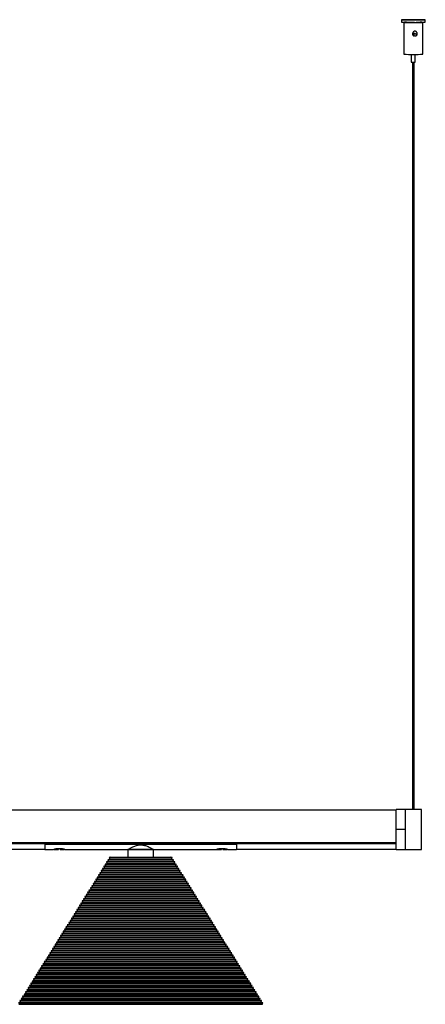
# Model space of a CAD drawing. Header units: millimetres. Extents: x 878 to 2596, y 431 to 1547.
# Tile 4 of 5: x 1899 to 2153, y 927 to 1545. Entities that reach past the tile are written whole.
import ezdxf

# ---------------------------------------------------------------- set-up
doc = ezdxf.new("R2010")
doc.units = ezdxf.units.MM

msp = doc.modelspace()

# ---------------------------------------------------------------- linework, layer by layer
at = {"color": 7, "linetype": 'Continuous', "lineweight": 25}
for p, q in [((2137.55, 1544.46), (2137.55, 1542.96)), ((2139.05, 1542.86), (2139.05, 1522.86)), ((2140.13, 1542.87), (2140.57, 1542.85)), ((2140.75, 1542.91), (2140.75, 1542.63)), ((2144.55, 1544.46), (2144.55, 1544.44)), ((2145.55, 1544.44), (2145.55, 1544.46)), ((2149.35, 1542.85), (2149.35, 1542.91)), ((2149.47, 1542.85), (2149.49, 1542.87)), ((2151.05, 1522.86), (2151.05, 1542.86)), ((2152.55, 1542.96), (2152.55, 1544.46)), ((2145.55, 1534.38), (2145.55, 1535.78)), ((2143.8, 1522.81), (2143.8, 1517.86)), ((2146.3, 1517.86), (2146.3, 1522.81)), ((2144.55, 1517.85), (2144.55, 1049.48)), ((2145.55, 1049.48), (2145.55, 1517.85)), ((2134.31, 1049.23), (1134.31, 1049.23)), ((2140.16, 1049.48), (2134.31, 1049.48)), ((2134.31, 1037), (2134.31, 1049.48)), ((2140.85, 1049.48), (2140.16, 1049.48)), ((2140.16, 1024.49), (2140.16, 1049.48)), ((2140.16, 1037), (2140.16, 1049.48)), ((2148.75, 1049.48), (2141.57, 1049.48)), ((2150.16, 1049.48), (2149.47, 1049.48)), ((2150.16, 1024.49), (2150.16, 1049.48)), ((2134.31, 1024.48), (2134.31, 1037)), ((2140.16, 1037), (2134.31, 1037)), ((2140.16, 1024.48), (2140.16, 1037)), ((1134.31, 1028.79), (2134.31, 1028.79)), ((2134.31, 1028.73), (1134.31, 1028.73)), ((1354.31, 1028.49), (1914.31, 1028.49)), ((1914.31, 1028.13), (1354.31, 1028.13)), ((1354.31, 1024.78), (1914.31, 1024.78)), ((1914.31, 1028.73), (1914.31, 1028.7)), ((1914.31, 1027.91), (1914.31, 1028.7)), ((1914.31, 1028.7), (2034.31, 1028.7)), ((1914.31, 1028.7), (1915.81, 1028.7)), ((1914.31, 1027.91), (2034.31, 1027.91)), ((1914.31, 1027.91), (1914.31, 1024.48)), ((1914.31, 1024.48), (1919.56, 1024.48)), ((1915.81, 1028.73), (1915.81, 1028.7)), ((1917.31, 1028.73), (1917.31, 1028.7)), ((1919.86, 1028.73), (1919.86, 1028.7)), ((1920.11, 1024.57), (1922.81, 1024.57)), ((1920.92, 1028.73), (1920.96, 1028.7)), ((1923.87, 1024.82), (1922.87, 1024.82)), ((1923.81, 1024.57), (1926.56, 1024.57)), ((1925.91, 1028.73), (1925.91, 1028.7)), ((1925.91, 1028.7), (2017.81, 1028.7)), ((1926.56, 1024.57), (1926.45, 1024.6)), ((1927.01, 1024.48), (1966.31, 1024.48)), ((1966.31, 1024.48), (1966.31, 1019.67)), ((1982.31, 1024.48), (1966.31, 1024.48)), ((1966.31, 1024.48), (1982.31, 1024.48)), ((1982.31, 1024.48), (2021.56, 1024.48)), ((1982.31, 1019.67), (1982.31, 1024.48)), ((2017.81, 1028.73), (2017.81, 1028.7)), ((2021.86, 1028.73), (2021.86, 1028.7)), ((2022.06, 1024.57), (2024.81, 1024.57)), ((2022.81, 1028.73), (2022.84, 1028.7)), ((2025.75, 1024.82), (2024.75, 1024.82)), ((2025.81, 1024.57), (2028.52, 1024.57)), ((2027.91, 1028.73), (2027.91, 1028.7)), ((2027.91, 1028.7), (2034.31, 1028.7)), ((2029.01, 1024.48), (2034.31, 1024.48)), ((2034.31, 1028.73), (2034.31, 1028.7)), ((2034.31, 1027.91), (2034.31, 1028.7)), ((2034.31, 1028.49), (2134.31, 1028.49)), ((2134.31, 1028.13), (2034.31, 1028.13)), ((2034.31, 1027.91), (2034.31, 1024.48)), ((2034.31, 1024.78), (2134.31, 1024.78)), ((2134.31, 1024.48), (2140.16, 1024.48)), ((2140.16, 1024.49), (2150.16, 1024.49)), ((2140.16, 1024.48), (2140.16, 1024.49)), ((2140.16, 1024.48), (2150.16, 1024.48)), ((2150.16, 1024.48), (2150.16, 1024.49)), ((1954.81, 1018.31), (1953.77, 1018.05)), ((1955.66, 1019.67), (1954.62, 1019.41)), ((1954.62, 1019.41), (1954.87, 1018.4)), ((1954.62, 1019.41), (1994.01, 1019.41)), ((1954.87, 1018.4), (1954.81, 1018.31)), ((1954.81, 1018.31), (1993.81, 1018.31)), ((1954.87, 1018.4), (1993.76, 1018.4)), ((1955.66, 1019.67), (1992.96, 1019.67)), ((1994.01, 1019.41), (1992.96, 1019.67)), ((1993.76, 1018.4), (1994.01, 1019.41)), ((1993.81, 1018.31), (1993.76, 1018.4)), ((1994.86, 1018.05), (1993.81, 1018.31)), ((1951.42, 1012.88), (1950.38, 1012.62)), ((1950.38, 1012.62), (1950.63, 1011.61)), ((1950.38, 1012.62), (1998.25, 1012.62)), ((1952.27, 1014.24), (1951.22, 1013.98)), ((1951.22, 1013.98), (1951.47, 1012.97)), ((1951.22, 1013.98), (1997.4, 1013.98)), ((1951.47, 1012.97), (1951.42, 1012.88)), ((1951.42, 1012.88), (1997.2, 1012.88)), ((1951.47, 1012.97), (1997.15, 1012.97)), ((1953.12, 1015.6), (1952.07, 1015.34)), ((1952.07, 1015.34), (1952.32, 1014.32)), ((1952.07, 1015.34), (1996.55, 1015.34)), ((1952.32, 1014.32), (1952.27, 1014.24)), ((1952.27, 1014.24), (1996.35, 1014.24)), ((1952.32, 1014.32), (1996.3, 1014.32)), ((1953.97, 1016.95), (1952.92, 1016.7)), ((1952.92, 1016.7), (1953.17, 1015.68)), ((1952.92, 1016.7), (1995.7, 1016.7)), ((1953.17, 1015.68), (1953.12, 1015.6)), ((1953.12, 1015.6), (1995.51, 1015.6)), ((1953.17, 1015.68), (1995.45, 1015.68)), ((1953.77, 1018.05), (1954.02, 1017.04)), ((1953.77, 1018.05), (1994.86, 1018.05)), ((1954.02, 1017.04), (1953.97, 1016.95)), ((1953.97, 1016.95), (1994.66, 1016.95)), ((1954.02, 1017.04), (1994.6, 1017.04)), ((1994.6, 1017.04), (1994.86, 1018.05)), ((1994.66, 1016.95), (1994.6, 1017.04)), ((1995.7, 1016.7), (1994.66, 1016.95)), ((1995.45, 1015.68), (1995.7, 1016.7)), ((1995.51, 1015.6), (1995.45, 1015.68)), ((1996.55, 1015.34), (1995.51, 1015.6)), ((1996.3, 1014.32), (1996.55, 1015.34)), ((1996.35, 1014.24), (1996.3, 1014.32)), ((1997.4, 1013.98), (1996.35, 1014.24)), ((1997.15, 1012.97), (1997.4, 1013.98)), ((1997.2, 1012.88), (1997.15, 1012.97)), ((1998.25, 1012.62), (1997.2, 1012.88)), ((1998, 1011.61), (1998.25, 1012.62)), ((1947.18, 1006.1), (1946.14, 1005.84)), ((1946.14, 1005.84), (1946.39, 1004.83)), ((1946.14, 1005.84), (2002.49, 1005.84)), ((1948.03, 1007.46), (1946.98, 1007.2)), ((1946.98, 1007.2), (1947.24, 1006.18)), ((1946.98, 1007.2), (2001.64, 1007.2)), ((1947.24, 1006.18), (1947.18, 1006.1)), ((1947.18, 1006.1), (2001.44, 1006.1)), ((1947.24, 1006.18), (2001.39, 1006.18)), ((1948.88, 1008.81), (1947.83, 1008.55)), ((1947.83, 1008.55), (1948.08, 1007.54)), ((1947.83, 1008.55), (2000.79, 1008.55)), ((1948.08, 1007.54), (1948.03, 1007.46)), ((1948.03, 1007.46), (2000.59, 1007.46)), ((1948.08, 1007.54), (2000.54, 1007.54)), ((1949.73, 1010.17), (1948.68, 1009.91)), ((1948.68, 1009.91), (1948.93, 1008.9)), ((1948.68, 1009.91), (1999.94, 1009.91)), ((1948.93, 1008.9), (1948.88, 1008.81)), ((1948.88, 1008.81), (1999.75, 1008.81)), ((1948.93, 1008.9), (1999.69, 1008.9)), ((1950.57, 1011.53), (1949.53, 1011.27)), ((1949.53, 1011.27), (1949.78, 1010.25)), ((1949.53, 1011.27), (1999.09, 1011.27)), ((1949.78, 1010.25), (1949.73, 1010.17)), ((1949.73, 1010.17), (1998.9, 1010.17)), ((1949.78, 1010.25), (1998.84, 1010.25)), ((1950.63, 1011.61), (1950.57, 1011.53)), ((1950.57, 1011.53), (1998.05, 1011.53)), ((1950.63, 1011.61), (1998, 1011.61)), ((1998.05, 1011.53), (1998, 1011.61)), ((1999.09, 1011.27), (1998.05, 1011.53)), ((1998.84, 1010.25), (1999.09, 1011.27)), ((1998.9, 1010.17), (1998.84, 1010.25)), ((1999.94, 1009.91), (1998.9, 1010.17)), ((1999.69, 1008.9), (1999.94, 1009.91)), ((1999.75, 1008.81), (1999.69, 1008.9)), ((2000.79, 1008.55), (1999.75, 1008.81)), ((2000.54, 1007.54), (2000.79, 1008.55)), ((2000.59, 1007.46), (2000.54, 1007.54)), ((2001.64, 1007.2), (2000.59, 1007.46)), ((2001.39, 1006.18), (2001.64, 1007.2)), ((2001.44, 1006.1), (2001.39, 1006.18)), ((2002.49, 1005.84), (2001.44, 1006.1)), ((2002.24, 1004.83), (2002.49, 1005.84)), ((1943.79, 1000.67), (1942.75, 1000.41)), ((1942.75, 1000.41), (1943, 999.4)), ((1942.75, 1000.41), (2005.88, 1000.41)), ((1944.64, 1002.03), (1943.59, 1001.77)), ((1943.59, 1001.77), (1943.84, 1000.76)), ((1943.59, 1001.77), (2005.03, 1001.77)), ((1943.84, 1000.76), (1943.79, 1000.67)), ((1943.79, 1000.67), (2004.83, 1000.67)), ((1943.84, 1000.76), (2004.78, 1000.76)), ((1945.49, 1003.38), (1944.44, 1003.13)), ((1944.44, 1003.13), (1944.69, 1002.11)), ((1944.44, 1003.13), (2004.18, 1003.13)), ((1944.69, 1002.11), (1944.64, 1002.03)), ((1944.64, 1002.03), (2003.98, 1002.03)), ((1944.69, 1002.11), (2003.93, 1002.11)), ((1946.33, 1004.74), (1945.29, 1004.48)), ((1945.29, 1004.48), (1945.54, 1003.47)), ((1945.29, 1004.48), (2003.33, 1004.48)), ((1945.54, 1003.47), (1945.49, 1003.38)), ((1945.49, 1003.38), (2003.14, 1003.38)), ((1945.54, 1003.47), (2003.08, 1003.47)), ((1946.39, 1004.83), (1946.33, 1004.74)), ((1946.33, 1004.74), (2002.29, 1004.74)), ((1946.39, 1004.83), (2002.24, 1004.83)), ((2002.29, 1004.74), (2002.24, 1004.83)), ((2003.33, 1004.48), (2002.29, 1004.74)), ((2003.08, 1003.47), (2003.33, 1004.48)), ((2003.14, 1003.38), (2003.08, 1003.47)), ((2004.18, 1003.13), (2003.14, 1003.38)), ((2003.93, 1002.11), (2004.18, 1003.13)), ((2003.98, 1002.03), (2003.93, 1002.11)), ((2005.03, 1001.77), (2003.98, 1002.03)), ((2004.78, 1000.76), (2005.03, 1001.77)), ((2004.83, 1000.67), (2004.78, 1000.76)), ((2005.88, 1000.41), (2004.83, 1000.67)), ((2005.63, 999.4), (2005.88, 1000.41)), ((1939.55, 993.89), (1938.51, 993.63)), ((1938.51, 993.63), (1938.76, 992.61)), ((1938.51, 993.63), (2010.12, 993.63)), ((1940.4, 995.24), (1939.35, 994.99)), ((1939.35, 994.99), (1939.6, 993.97)), ((1939.35, 994.99), (2009.27, 994.99)), ((1939.6, 993.97), (1939.55, 993.89)), ((1939.55, 993.89), (2009.07, 993.89)), ((1939.6, 993.97), (2009.02, 993.97)), ((1941.25, 996.6), (1940.2, 996.34)), ((1940.2, 996.34), (1940.45, 995.33)), ((1940.2, 996.34), (2008.42, 996.34)), ((1940.45, 995.33), (1940.4, 995.24)), ((1940.4, 995.24), (2008.22, 995.24)), ((1940.45, 995.33), (2008.17, 995.33)), ((1942.09, 997.96), (1941.05, 997.7)), ((1941.05, 997.7), (1941.3, 996.69)), ((1941.05, 997.7), (2007.57, 997.7)), ((1941.3, 996.69), (1941.25, 996.6)), ((1941.25, 996.6), (2007.38, 996.6)), ((1941.3, 996.69), (2007.32, 996.69)), ((1942.94, 999.31), (1941.9, 999.06)), ((1941.9, 999.06), (1942.15, 998.04)), ((1941.9, 999.06), (2006.73, 999.06)), ((1942.15, 998.04), (1942.09, 997.96)), ((1942.09, 997.96), (2006.53, 997.96)), ((1942.15, 998.04), (2006.48, 998.04)), ((1943, 999.4), (1942.94, 999.31)), ((1942.94, 999.31), (2005.68, 999.31)), ((1943, 999.4), (2005.63, 999.4)), ((2005.68, 999.31), (2005.63, 999.4)), ((2006.73, 999.06), (2005.68, 999.31)), ((2006.48, 998.04), (2006.73, 999.06)), ((2006.53, 997.96), (2006.48, 998.04)), ((2007.57, 997.7), (2006.53, 997.96)), ((2007.32, 996.69), (2007.57, 997.7)), ((2007.38, 996.6), (2007.32, 996.69)), ((2008.42, 996.34), (2007.38, 996.6)), ((2008.17, 995.33), (2008.42, 996.34)), ((2008.22, 995.24), (2008.17, 995.33)), ((2009.27, 994.99), (2008.22, 995.24)), ((2009.02, 993.97), (2009.27, 994.99)), ((2009.07, 993.89), (2009.02, 993.97)), ((2010.12, 993.63), (2009.07, 993.89)), ((2009.87, 992.61), (2010.12, 993.63)), ((1936.16, 988.46), (1935.11, 988.2)), ((1935.11, 988.2), (1935.36, 987.19)), ((1935.11, 988.2), (2013.51, 988.2)), ((1937.01, 989.82), (1935.96, 989.56)), ((1935.96, 989.56), (1936.21, 988.54)), ((1935.96, 989.56), (2012.66, 989.56)), ((1936.21, 988.54), (1936.16, 988.46)), ((1936.16, 988.46), (2012.46, 988.46)), ((1936.21, 988.54), (2012.41, 988.54)), ((1937.86, 991.17), (1936.81, 990.91)), ((1936.81, 990.91), (1937.06, 989.9)), ((1936.81, 990.91), (2011.81, 990.91)), ((1937.06, 989.9), (1937.01, 989.82)), ((1937.01, 989.82), (2011.62, 989.82)), ((1937.06, 989.9), (2011.56, 989.9)), ((1938.7, 992.53), (1937.66, 992.27)), ((1937.66, 992.27), (1937.91, 991.26)), ((1937.66, 992.27), (2010.96, 992.27)), ((1937.91, 991.26), (1937.86, 991.17)), ((1937.86, 991.17), (2010.77, 991.17)), ((1937.91, 991.26), (2010.71, 991.26)), ((1938.76, 992.61), (1938.7, 992.53)), ((1938.7, 992.53), (2009.92, 992.53)), ((1938.76, 992.61), (2009.87, 992.61)), ((2009.92, 992.53), (2009.87, 992.61)), ((2010.96, 992.27), (2009.92, 992.53)), ((2010.71, 991.26), (2010.96, 992.27)), ((2010.77, 991.17), (2010.71, 991.26)), ((2011.81, 990.91), (2010.77, 991.17)), ((2011.56, 989.9), (2011.81, 990.91)), ((2011.62, 989.82), (2011.56, 989.9)), ((2012.66, 989.56), (2011.62, 989.82)), ((2012.41, 988.54), (2012.66, 989.56)), ((2012.46, 988.46), (2012.41, 988.54)), ((2013.51, 988.2), (2012.46, 988.46)), ((2013.26, 987.19), (2013.51, 988.2)), ((1931.92, 981.67), (1930.88, 981.42)), ((1930.88, 981.42), (1931.13, 980.4)), ((1930.88, 981.42), (2017.75, 981.42)), ((1932.77, 983.03), (1931.72, 982.77)), ((1931.72, 982.77), (1931.97, 981.76)), ((1931.72, 982.77), (2016.9, 982.77)), ((1931.97, 981.76), (1931.92, 981.67)), ((1931.92, 981.67), (2016.7, 981.67)), ((1931.97, 981.76), (2016.65, 981.76)), ((1933.62, 984.39), (1932.57, 984.13)), ((1932.57, 984.13), (1932.82, 983.12)), ((1932.57, 984.13), (2016.05, 984.13)), ((1932.82, 983.12), (1932.77, 983.03)), ((1932.77, 983.03), (2015.85, 983.03)), ((1932.82, 983.12), (2015.8, 983.12)), ((1934.46, 985.75), (1933.42, 985.49)), ((1933.42, 985.49), (1933.67, 984.47)), ((1933.42, 985.49), (2015.2, 985.49)), ((1933.67, 984.47), (1933.62, 984.39)), ((1933.62, 984.39), (2015.01, 984.39)), ((1933.67, 984.47), (2014.95, 984.47)), ((1935.31, 987.1), (1934.27, 986.84)), ((1934.27, 986.84), (1934.52, 985.83)), ((1934.27, 986.84), (2014.36, 986.84)), ((1934.52, 985.83), (1934.46, 985.75)), ((1934.46, 985.75), (2014.16, 985.75)), ((1934.52, 985.83), (2014.11, 985.83)), ((1935.36, 987.19), (1935.31, 987.1)), ((1935.31, 987.1), (2013.31, 987.1)), ((1935.36, 987.19), (2013.26, 987.19)), ((2013.31, 987.1), (2013.26, 987.19)), ((2014.36, 986.84), (2013.31, 987.1)), ((2014.11, 985.83), (2014.36, 986.84)), ((2014.16, 985.75), (2014.11, 985.83)), ((2015.2, 985.49), (2014.16, 985.75)), ((2014.95, 984.47), (2015.2, 985.49)), ((2015.01, 984.39), (2014.95, 984.47)), ((2016.05, 984.13), (2015.01, 984.39)), ((2015.8, 983.12), (2016.05, 984.13)), ((2015.85, 983.03), (2015.8, 983.12)), ((2016.9, 982.77), (2015.85, 983.03)), ((2016.65, 981.76), (2016.9, 982.77)), ((2016.7, 981.67), (2016.65, 981.76)), ((2017.75, 981.42), (2016.7, 981.67)), ((2017.5, 980.4), (2017.75, 981.42)), ((1928.53, 976.25), (1927.48, 975.99)), ((1927.48, 975.99), (1927.73, 974.98)), ((1927.48, 975.99), (2021.14, 975.99)), ((1927.73, 974.98), (1927.68, 974.89)), ((1927.73, 974.98), (2020.89, 974.98)), ((1929.38, 977.6), (1928.33, 977.35)), ((1928.33, 977.35), (1928.58, 976.33)), ((1928.33, 977.35), (2020.29, 977.35)), ((1928.58, 976.33), (1928.53, 976.25)), ((1928.53, 976.25), (2020.09, 976.25)), ((1928.58, 976.33), (2020.04, 976.33)), ((1930.22, 978.96), (1929.18, 978.7)), ((1929.18, 978.7), (1929.43, 977.69)), ((1929.18, 978.7), (2019.44, 978.7)), ((1929.43, 977.69), (1929.38, 977.6)), ((1929.38, 977.6), (2019.25, 977.6)), ((1929.43, 977.69), (2019.19, 977.69)), ((1931.07, 980.32), (1930.03, 980.06)), ((1930.03, 980.06), (1930.28, 979.05)), ((1930.03, 980.06), (2018.6, 980.06)), ((1930.28, 979.05), (1930.22, 978.96)), ((1930.22, 978.96), (2018.4, 978.96)), ((1930.28, 979.05), (2018.35, 979.05)), ((1931.13, 980.4), (1931.07, 980.32)), ((1931.07, 980.32), (2017.55, 980.32)), ((1931.13, 980.4), (2017.5, 980.4)), ((2017.55, 980.32), (2017.5, 980.4)), ((2018.6, 980.06), (2017.55, 980.32)), ((2018.35, 979.05), (2018.6, 980.06)), ((2018.4, 978.96), (2018.35, 979.05)), ((2019.44, 978.7), (2018.4, 978.96)), ((2019.19, 977.69), (2019.44, 978.7)), ((2019.25, 977.6), (2019.19, 977.69)), ((2020.29, 977.35), (2019.25, 977.6)), ((2020.04, 976.33), (2020.29, 977.35)), ((2020.09, 976.25), (2020.04, 976.33)), ((2021.14, 975.99), (2020.09, 976.25)), ((2020.89, 974.98), (2021.14, 975.99)), ((2020.94, 974.89), (2020.89, 974.98)), ((1924.29, 969.46), (1923.24, 969.2)), ((1923.24, 969.2), (1923.49, 968.19)), ((1923.24, 969.2), (2025.38, 969.2)), ((1925.14, 970.82), (1924.09, 970.56)), ((1924.09, 970.56), (1924.34, 969.55)), ((1924.09, 970.56), (2024.53, 970.56)), ((1924.34, 969.55), (1924.29, 969.46)), ((1924.29, 969.46), (2024.33, 969.46)), ((1924.34, 969.55), (2024.28, 969.55)), ((1925.99, 972.18), (1924.94, 971.92)), ((1924.94, 971.92), (1925.19, 970.9)), ((1924.94, 971.92), (2023.68, 971.92)), ((1925.19, 970.9), (1925.14, 970.82)), ((1925.14, 970.82), (2023.49, 970.82)), ((1925.19, 970.9), (2023.43, 970.9)), ((1926.83, 973.53), (1925.79, 973.28)), ((1925.79, 973.28), (1926.04, 972.26)), ((1925.79, 973.28), (2022.83, 973.28)), ((1926.04, 972.26), (1925.99, 972.18)), ((1925.99, 972.18), (2022.64, 972.18)), ((1926.04, 972.26), (2022.58, 972.26)), ((1927.68, 974.89), (1926.64, 974.63)), ((1926.64, 974.63), (1926.89, 973.62)), ((1926.64, 974.63), (2021.99, 974.63)), ((1926.89, 973.62), (1926.83, 973.53)), ((1926.83, 973.53), (2021.79, 973.53)), ((1926.89, 973.62), (2021.74, 973.62)), ((1927.68, 974.89), (2020.94, 974.89)), ((2021.99, 974.63), (2020.94, 974.89)), ((2021.74, 973.62), (2021.99, 974.63)), ((2021.79, 973.53), (2021.74, 973.62)), ((2022.83, 973.28), (2021.79, 973.53)), ((2022.58, 972.26), (2022.83, 973.28)), ((2022.64, 972.18), (2022.58, 972.26)), ((2023.68, 971.92), (2022.64, 972.18)), ((2023.43, 970.9), (2023.68, 971.92)), ((2023.49, 970.82), (2023.43, 970.9)), ((2024.53, 970.56), (2023.49, 970.82)), ((2024.28, 969.55), (2024.53, 970.56)), ((2024.33, 969.46), (2024.28, 969.55)), ((2025.38, 969.2), (2024.33, 969.46)), ((2025.13, 968.19), (2025.38, 969.2)), ((1920.05, 962.68), (1919.01, 962.42)), ((1920.9, 964.04), (1919.85, 963.78)), ((1919.85, 963.78), (1920.1, 962.76)), ((1919.85, 963.78), (2028.77, 963.78)), ((1920.1, 962.76), (1920.05, 962.68)), ((1920.05, 962.68), (2028.57, 962.68)), ((1920.1, 962.76), (2028.52, 962.76)), ((1921.75, 965.39), (1920.7, 965.13)), ((1920.7, 965.13), (1920.95, 964.12)), ((1920.7, 965.13), (2027.92, 965.13)), ((1920.95, 964.12), (1920.9, 964.04)), ((1920.9, 964.04), (2027.72, 964.04)), ((1920.95, 964.12), (2027.67, 964.12)), ((1922.59, 966.75), (1921.55, 966.49)), ((1921.55, 966.49), (1921.8, 965.48)), ((1921.55, 966.49), (2027.07, 966.49)), ((1921.8, 965.48), (1921.75, 965.39)), ((1921.75, 965.39), (2026.88, 965.39)), ((1921.8, 965.48), (2026.82, 965.48)), ((1923.44, 968.11), (1922.4, 967.85)), ((1922.4, 967.85), (1922.65, 966.83)), ((1922.4, 967.85), (2026.23, 967.85)), ((1922.65, 966.83), (1922.59, 966.75)), ((1922.59, 966.75), (2026.03, 966.75)), ((1922.65, 966.83), (2025.98, 966.83)), ((1923.49, 968.19), (1923.44, 968.11)), ((1923.44, 968.11), (2025.18, 968.11)), ((1923.49, 968.19), (2025.13, 968.19)), ((2025.18, 968.11), (2025.13, 968.19)), ((2026.23, 967.85), (2025.18, 968.11)), ((2025.98, 966.83), (2026.23, 967.85)), ((2026.03, 966.75), (2025.98, 966.83)), ((2027.07, 966.49), (2026.03, 966.75)), ((2026.82, 965.48), (2027.07, 966.49)), ((2026.88, 965.39), (2026.82, 965.48)), ((2027.92, 965.13), (2026.88, 965.39)), ((2027.67, 964.12), (2027.92, 965.13)), ((2027.72, 964.04), (2027.67, 964.12)), ((2028.77, 963.78), (2027.72, 964.04)), ((2028.52, 962.76), (2028.77, 963.78)), ((2028.57, 962.68), (2028.52, 962.76)), ((2029.62, 962.42), (2028.57, 962.68)), ((1916.66, 957.25), (1915.61, 956.99)), ((1915.61, 956.99), (1915.86, 955.98)), ((1915.61, 956.99), (2033.01, 956.99)), ((1917.51, 958.61), (1916.46, 958.35)), ((1916.46, 958.35), (1916.71, 957.34)), ((1916.46, 958.35), (2032.16, 958.35)), ((1916.71, 957.34), (1916.66, 957.25)), ((1916.66, 957.25), (2031.96, 957.25)), ((1916.71, 957.34), (2031.91, 957.34)), ((1918.35, 959.96), (1917.31, 959.71)), ((1917.31, 959.71), (1917.56, 958.69)), ((1917.31, 959.71), (2031.31, 959.71)), ((1917.56, 958.69), (1917.51, 958.61)), ((1917.51, 958.61), (2031.12, 958.61)), ((1917.56, 958.69), (2031.06, 958.69)), ((1919.2, 961.32), (1918.16, 961.06)), ((1918.16, 961.06), (1918.41, 960.05)), ((1918.16, 961.06), (2030.47, 961.06)), ((1918.41, 960.05), (1918.35, 959.96)), ((1918.35, 959.96), (2030.27, 959.96)), ((1918.41, 960.05), (2030.22, 960.05)), ((1919.01, 962.42), (1919.26, 961.41)), ((1919.01, 962.42), (2029.62, 962.42)), ((1919.26, 961.41), (1919.2, 961.32)), ((1919.2, 961.32), (2029.42, 961.32)), ((1919.26, 961.41), (2029.37, 961.41)), ((2029.37, 961.41), (2029.62, 962.42)), ((2029.42, 961.32), (2029.37, 961.41)), ((2030.47, 961.06), (2029.42, 961.32)), ((2030.22, 960.05), (2030.47, 961.06)), ((2030.27, 959.96), (2030.22, 960.05)), ((2031.31, 959.71), (2030.27, 959.96)), ((2031.06, 958.69), (2031.31, 959.71)), ((2031.12, 958.61), (2031.06, 958.69)), ((2032.16, 958.35), (2031.12, 958.61)), ((2031.91, 957.34), (2032.16, 958.35)), ((2031.96, 957.25), (2031.91, 957.34)), ((2033.01, 956.99), (2031.96, 957.25)), ((2032.76, 955.98), (2033.01, 956.99)), ((1912.42, 950.47), (1911.37, 950.21)), ((1913.27, 951.82), (1912.22, 951.57)), ((1912.22, 951.57), (1912.47, 950.55)), ((1912.22, 951.57), (2036.4, 951.57)), ((1912.47, 950.55), (1912.42, 950.47)), ((1912.42, 950.47), (2036.2, 950.47)), ((1912.47, 950.55), (2036.15, 950.55)), ((1914.12, 953.18), (1913.07, 952.92)), ((1913.07, 952.92), (1913.32, 951.91)), ((1913.07, 952.92), (2035.55, 952.92)), ((1913.32, 951.91), (1913.27, 951.82)), ((1913.27, 951.82), (2035.36, 951.82)), ((1913.32, 951.91), (2035.3, 951.91)), ((1914.96, 954.54), (1913.92, 954.28)), ((1913.92, 954.28), (1914.17, 953.27)), ((1913.92, 954.28), (2034.71, 954.28)), ((1914.17, 953.27), (1914.12, 953.18)), ((1914.12, 953.18), (2034.51, 953.18)), ((1914.17, 953.27), (2034.45, 953.27)), ((1915.81, 955.89), (1914.77, 955.64)), ((1914.77, 955.64), (1915.02, 954.62)), ((1914.77, 955.64), (2033.86, 955.64)), ((1915.02, 954.62), (1914.96, 954.54)), ((1914.96, 954.54), (2033.66, 954.54)), ((1915.02, 954.62), (2033.61, 954.62)), ((1915.86, 955.98), (1915.81, 955.89)), ((1915.81, 955.89), (2032.81, 955.89)), ((1915.86, 955.98), (2032.76, 955.98)), ((2032.81, 955.89), (2032.76, 955.98)), ((2033.86, 955.64), (2032.81, 955.89)), ((2033.61, 954.62), (2033.86, 955.64)), ((2033.66, 954.54), (2033.61, 954.62)), ((2034.71, 954.28), (2033.66, 954.54)), ((2034.45, 953.27), (2034.71, 954.28)), ((2034.51, 953.18), (2034.45, 953.27)), ((2035.55, 952.92), (2034.51, 953.18)), ((2035.3, 951.91), (2035.55, 952.92)), ((2035.36, 951.82), (2035.3, 951.91)), ((2036.4, 951.57), (2035.36, 951.82)), ((2036.15, 950.55), (2036.4, 951.57)), ((2036.2, 950.47), (2036.15, 950.55)), ((2037.25, 950.21), (2036.2, 950.47)), ((1909.03, 945.04), (1907.98, 944.78)), ((1907.98, 944.78), (1908.23, 943.77)), ((1907.98, 944.78), (2040.64, 944.78)), ((1909.88, 946.4), (1908.83, 946.14)), ((1908.83, 946.14), (1909.08, 945.12)), ((1908.83, 946.14), (2039.79, 946.14)), ((1909.08, 945.12), (1909.03, 945.04)), ((1909.03, 945.04), (2039.59, 945.04)), ((1909.08, 945.12), (2039.54, 945.12)), ((1910.72, 947.75), (1909.68, 947.49)), ((1909.68, 947.49), (1909.93, 946.48)), ((1909.68, 947.49), (2038.94, 947.49)), ((1909.93, 946.48), (1909.88, 946.4)), ((1909.88, 946.4), (2038.75, 946.4)), ((1909.93, 946.48), (2038.69, 946.48)), ((1911.57, 949.11), (1910.53, 948.85)), ((1910.53, 948.85), (1910.78, 947.84)), ((1910.53, 948.85), (2038.1, 948.85)), ((1910.78, 947.84), (1910.72, 947.75)), ((1910.72, 947.75), (2037.9, 947.75)), ((1910.78, 947.84), (2037.85, 947.84)), ((1911.37, 950.21), (1911.62, 949.19)), ((1911.37, 950.21), (2037.25, 950.21)), ((1911.62, 949.19), (1911.57, 949.11)), ((1911.57, 949.11), (2037.05, 949.11)), ((1911.62, 949.19), (2037, 949.19)), ((2037, 949.19), (2037.25, 950.21)), ((2037.05, 949.11), (2037, 949.19)), ((2038.1, 948.85), (2037.05, 949.11)), ((2037.85, 947.84), (2038.1, 948.85)), ((2037.9, 947.75), (2037.85, 947.84)), ((2038.94, 947.49), (2037.9, 947.75)), ((2038.69, 946.48), (2038.94, 947.49)), ((2038.75, 946.4), (2038.69, 946.48)), ((2039.79, 946.14), (2038.75, 946.4)), ((2039.54, 945.12), (2039.79, 946.14)), ((2039.59, 945.04), (2039.54, 945.12)), ((2040.64, 944.78), (2039.59, 945.04)), ((2040.39, 943.77), (2040.64, 944.78)), ((1904.79, 938.25), (1903.74, 938)), ((1903.74, 938), (1903.99, 936.98)), ((1903.74, 938), (2044.88, 938)), ((1905.64, 939.61), (1904.59, 939.35)), ((1904.59, 939.35), (1904.84, 938.34)), ((1904.59, 939.35), (2044.03, 939.35)), ((1904.84, 938.34), (1904.79, 938.25)), ((1904.79, 938.25), (2043.83, 938.25)), ((1904.84, 938.34), (2043.78, 938.34)), ((1906.48, 940.97), (1905.44, 940.71)), ((1905.44, 940.71), (1905.69, 939.7)), ((1905.44, 940.71), (2043.18, 940.71)), ((1905.69, 939.7), (1905.64, 939.61)), ((1905.64, 939.61), (2042.99, 939.61)), ((1905.69, 939.7), (2042.93, 939.7)), ((1907.33, 942.33), (1906.29, 942.07)), ((1906.29, 942.07), (1906.54, 941.05)), ((1906.29, 942.07), (2042.34, 942.07)), ((1906.54, 941.05), (1906.48, 940.97)), ((1906.48, 940.97), (2042.14, 940.97)), ((1906.54, 941.05), (2042.09, 941.05)), ((1908.18, 943.68), (1907.13, 943.42)), ((1907.13, 943.42), (1907.39, 942.41)), ((1907.13, 943.42), (2041.49, 943.42)), ((1907.39, 942.41), (1907.33, 942.33)), ((1907.33, 942.33), (2041.29, 942.33)), ((1907.39, 942.41), (2041.24, 942.41)), ((1908.23, 943.77), (1908.18, 943.68)), ((1908.18, 943.68), (2040.44, 943.68)), ((1908.23, 943.77), (2040.39, 943.77)), ((2040.44, 943.68), (2040.39, 943.77)), ((2041.49, 943.42), (2040.44, 943.68)), ((2041.24, 942.41), (2041.49, 943.42)), ((2041.29, 942.33), (2041.24, 942.41)), ((2042.34, 942.07), (2041.29, 942.33)), ((2042.09, 941.05), (2042.34, 942.07)), ((2042.14, 940.97), (2042.09, 941.05)), ((2043.18, 940.71), (2042.14, 940.97)), ((2042.93, 939.7), (2043.18, 940.71)), ((2042.99, 939.61), (2042.93, 939.7)), ((2044.03, 939.35), (2042.99, 939.61)), ((2043.78, 938.34), (2044.03, 939.35)), ((2043.83, 938.25), (2043.78, 938.34)), ((2044.88, 938), (2043.83, 938.25)), ((2044.63, 936.98), (2044.88, 938)), ((1901.4, 932.83), (1900.35, 932.57)), ((1900.35, 932.57), (1900.6, 931.56)), ((1900.35, 932.57), (2048.27, 932.57)), ((1902.24, 934.18), (1901.2, 933.93)), ((1901.2, 933.93), (1901.45, 932.91)), ((1901.2, 933.93), (2047.42, 933.93)), ((1901.45, 932.91), (1901.4, 932.83)), ((1901.4, 932.83), (2047.23, 932.83)), ((1901.45, 932.91), (2047.17, 932.91)), ((1903.09, 935.54), (1902.05, 935.28)), ((1902.05, 935.28), (1902.3, 934.27)), ((1902.05, 935.28), (2046.58, 935.28)), ((1902.3, 934.27), (1902.24, 934.18)), ((1902.24, 934.18), (2046.38, 934.18)), ((1902.3, 934.27), (2046.32, 934.27)), ((1903.94, 936.9), (1902.9, 936.64)), ((1902.9, 936.64), (1903.15, 935.63)), ((1902.9, 936.64), (2045.73, 936.64)), ((1903.15, 935.63), (1903.09, 935.54)), ((1903.09, 935.54), (2045.53, 935.54)), ((1903.15, 935.63), (2045.48, 935.63)), ((1903.99, 936.98), (1903.94, 936.9)), ((1903.94, 936.9), (2044.68, 936.9)), ((1903.99, 936.98), (2044.63, 936.98)), ((2044.68, 936.9), (2044.63, 936.98)), ((2045.73, 936.64), (2044.68, 936.9)), ((2045.48, 935.63), (2045.73, 936.64)), ((2045.53, 935.54), (2045.48, 935.63)), ((2046.58, 935.28), (2045.53, 935.54)), ((2046.32, 934.27), (2046.58, 935.28)), ((2046.38, 934.18), (2046.32, 934.27)), ((2047.42, 933.93), (2046.38, 934.18)), ((2047.17, 932.91), (2047.42, 933.93)), ((2047.23, 932.83), (2047.17, 932.91)), ((2048.27, 932.57), (2047.23, 932.83)), ((2048.02, 931.56), (2048.27, 932.57)), ((1898.85, 928.76), (1897.81, 928.5)), ((1897.81, 928.5), (2050.81, 928.5)), ((1898.06, 927.48), (2050.56, 927.48)), ((1899.7, 930.11), (1898.66, 929.86)), ((1898.66, 929.86), (1898.91, 928.84)), ((1898.66, 929.86), (2049.97, 929.86)), ((1898.91, 928.84), (1898.85, 928.76)), ((1898.85, 928.76), (2049.77, 928.76)), ((1898.91, 928.84), (2049.72, 928.84)), ((1900.55, 931.47), (1899.5, 931.21)), ((1899.5, 931.21), (1899.75, 930.2)), ((1899.5, 931.21), (2049.12, 931.21)), ((1899.75, 930.2), (1899.7, 930.11)), ((1899.7, 930.11), (2048.92, 930.11)), ((1899.75, 930.2), (2048.87, 930.2)), ((1900.6, 931.56), (1900.55, 931.47)), ((1900.55, 931.47), (2048.07, 931.47)), ((1900.6, 931.56), (2048.02, 931.56)), ((2048.07, 931.47), (2048.02, 931.56)), ((2049.12, 931.21), (2048.07, 931.47)), ((2048.87, 930.2), (2049.12, 931.21)), ((2048.92, 930.11), (2048.87, 930.2)), ((2049.97, 929.86), (2048.92, 930.11)), ((2049.72, 928.84), (2049.97, 929.86)), ((2049.77, 928.76), (2049.72, 928.84)), ((2050.81, 928.5), (2049.77, 928.76)), ((2050.56, 927.48), (2050.81, 928.5))]:
    msp.add_line(p, q, dxfattribs=at)
at = {"color": 7, "linetype": 'Continuous', "lineweight": 25, "flags": 128}
for points in [[(2145.04, 1544.53), (2146.65, 1544.53), (2148.19, 1544.52), (2149.58, 1544.51), (2150.76, 1544.5), (2151.67, 1544.49), (2152.27, 1544.48), (2152.54, 1544.46), (2152.45, 1544.45), (2152.02, 1544.44), (2151.26, 1544.42), (2150.22, 1544.41), (2148.93, 1544.4), (2147.46, 1544.4), (2145.87, 1544.39), (2144.25, 1544.39), (2142.67, 1544.4), (2141.19, 1544.4), (2139.9, 1544.41), (2138.85, 1544.42), (2138.09, 1544.44), (2137.65, 1544.45), (2137.56, 1544.46), (2137.82, 1544.48), (2138.42, 1544.49), (2139.33, 1544.5), (2140.5, 1544.51), (2141.89, 1544.52), (2143.43, 1544.53), (2145.04, 1544.53)], [(2140.75, 1542.9), (2140.26, 1542.89), (2139.51, 1542.88), (2139.11, 1542.87), (2139.08, 1542.86), (2139.43, 1542.84), (2140.13, 1542.83), (2141.14, 1542.82), (2142.39, 1542.81), (2143.81, 1542.81), (2145.31, 1542.81), (2146.79, 1542.81), (2148.17, 1542.82), (2149.34, 1542.82), (2150.25, 1542.83), (2150.83, 1542.85), (2151.05, 1542.86), (2150.89, 1542.87), (2150.36, 1542.89), (2149.5, 1542.9), (2149.35, 1542.9)], [(2145.05, 1544.48), (2146, 1544.48), (2146.82, 1544.48), (2147.36, 1544.47), (2147.55, 1544.46), (2147.36, 1544.45), (2146.82, 1544.44), (2146.01, 1544.44), (2145.05, 1544.44), (2144.1, 1544.44), (2143.29, 1544.44), (2142.74, 1544.45), (2142.55, 1544.46), (2142.74, 1544.47), (2143.28, 1544.48), (2144.09, 1544.48), (2145.05, 1544.48)], [(2144.66, 1544.46), (2144.57, 1544.46), (2144.55, 1544.46), (2144.62, 1544.46), (2144.74, 1544.46), (2144.92, 1544.46), (2145.11, 1544.46), (2145.3, 1544.46), (2145.45, 1544.46), (2145.53, 1544.46), (2145.55, 1544.46), (2145.48, 1544.46), (2145.36, 1544.46), (2145.18, 1544.46), (2144.99, 1544.47), (2144.8, 1544.46), (2144.66, 1544.46)], [(2145.81, 1542.82), (2146.66, 1542.82), (2147.45, 1542.83), (2148.15, 1542.83), (2148.72, 1542.84), (2149.16, 1542.84), (2149.44, 1542.85), (2149.55, 1542.86), (2149.49, 1542.87)], [(1921.17, 1028.73), (1921.18, 1028.72), (1921.18, 1028.7)], [(1923.75, 1024.82), (1923.77, 1024.71), (1923.78, 1024.63), (1923.8, 1024.58), (1923.81, 1024.57), (1923.83, 1024.58), (1923.84, 1024.63), (1923.85, 1024.71), (1923.87, 1024.82)], [(1925.57, 1028.73), (1925.57, 1028.72), (1925.56, 1028.7)], [(2023.06, 1028.7), (2023.05, 1028.72), (2023.05, 1028.73)], [(2024.75, 1024.82), (2024.77, 1024.71), (2024.78, 1024.63), (2024.8, 1024.58), (2024.81, 1024.57), (2024.83, 1024.58), (2024.84, 1024.63), (2024.85, 1024.71), (2024.87, 1024.82)], [(2027.44, 1028.7), (2027.44, 1028.72), (2027.45, 1028.73)]]:
    msp.add_lwpolyline(points, dxfattribs=at)
at = {"color": 7, "linetype": 'Continuous', "lineweight": 25}
for centre, radius, start, end in [((2145.05, 1864.89), 322.02, 268.66544, 271.33456), ((2145.05, 1756.47), 233.69, 268.52876, 271.47124), ((2145.05, 1567.27), 49.42, 268.55065, 271.44935), ((1922.38, 1024.8), 0.493, 331.92295, 2.37865), ((2026.25, 1024.8), 0.493, 177.62135, 208.07705)]:
    msp.add_arc(centre, radius, start, end, dxfattribs=at)
for points, knots in [([(2145.81, 1542.82), (2145.36, 1542.82), (2144.47, 1542.82), (2143.07, 1542.82), (2141.76, 1542.83), (2140.7, 1542.84), (2140.1, 1542.85), (2140.02, 1542.86), (2140.12, 1542.87), (2140.13, 1542.87)], [0, 0, 0, 0, 0.14366, 0.287321, 0.452584, 0.6208, 0.793886, 0.966951, 1, 1, 1, 1]), ([(2140.13, 1542.87), (2140.15, 1542.87), (2140.21, 1542.87), (2140.39, 1542.88), (2140.57, 1542.88), (2140.74, 1542.88), (2140.75, 1542.88)], [0, 0, 0, 0, 0.152933, 0.459083, 0.97109, 1, 1, 1, 1]), ([(2146.06, 1537.31), (2146.19, 1537.3), (2146.44, 1537.27), (2146.75, 1537.1), (2146.99, 1536.9), (2147.16, 1536.69), (2147.31, 1536.46), (2147.41, 1536.2), (2147.48, 1535.94), (2147.51, 1535.68), (2147.5, 1535.45), (2147.46, 1535.24), (2147.37, 1534.99), (2147.19, 1534.72), (2146.93, 1534.53), (2146.68, 1534.41), (2146.45, 1534.34), (2146.18, 1534.3), (2145.88, 1534.31), (2145.59, 1534.36), (2145.33, 1534.45), (2145.12, 1534.56), (2144.89, 1534.74), (2144.67, 1535.01), (2144.57, 1535.33), (2144.55, 1535.6), (2144.56, 1535.83), (2144.61, 1536.09), (2144.72, 1536.35), (2144.86, 1536.6), (2145.04, 1536.83), (2145.24, 1537.01), (2145.51, 1537.19), (2145.79, 1537.3), (2146, 1537.31), (2146.06, 1537.31)], [0, 0, 0, 0, 0.040144, 0.082851, 0.112332, 0.14179, 0.171236, 0.200682, 0.230136, 0.257938, 0.282392, 0.304521, 0.325293, 0.36647, 0.408098, 0.4315, 0.45489, 0.487473, 0.520047, 0.551826, 0.580514, 0.605946, 0.628773, 0.671525, 0.713559, 0.734816, 0.756063, 0.786472, 0.81686, 0.847241, 0.877626, 0.907185, 0.933301, 0.98079, 1, 1, 1, 1]), ([(2147.13, 1534.7), (2147.1, 1534.77), (2147.04, 1534.93), (2146.92, 1535.15), (2146.75, 1535.36), (2146.57, 1535.54), (2146.37, 1535.68), (2146.13, 1535.79), (2145.81, 1535.84), (2145.43, 1535.77), (2145.11, 1535.61), (2144.87, 1535.4), (2144.73, 1535.25), (2144.67, 1535.15), (2144.65, 1535.14)], [0, 0, 0, 0, 0.070171, 0.154484, 0.238819, 0.32321, 0.396363, 0.46044, 0.57844, 0.693737, 0.80867, 0.895484, 0.982207, 1, 1, 1, 1]), ([(2141.57, 1049.48), (2141.46, 1049.48), (2141.27, 1049.48), (2141.04, 1049.48), (2140.91, 1049.48), (2140.86, 1049.48), (2140.85, 1049.48), (2140.85, 1049.48)], [0, 0, 0, 0, 0.364434, 0.626839, 0.814102, 0.960573, 1, 1, 1, 1]), ([(2149.47, 1049.48), (2149.47, 1049.48), (2149.46, 1049.48), (2149.38, 1049.48), (2149.23, 1049.48), (2149.01, 1049.48), (2148.84, 1049.48), (2148.75, 1049.48)], [0, 0, 0, 0, 0.077805, 0.222388, 0.433301, 0.731064, 1, 1, 1, 1]), ([(1919.56, 1024.48), (1919.6, 1024.5), (1919.68, 1024.52), (1920.3, 1024.69), (1921.21, 1024.89), (1922.39, 1025.05), (1923.66, 1025.08), (1924.86, 1024.98), (1925.91, 1024.79), (1926.67, 1024.6), (1927.06, 1024.49), (1927.02, 1024.5), (1927.01, 1024.5)], [0, 0, 0, 0, 0.104171, 0.20824, 0.315012, 0.424139, 0.530179, 0.632423, 0.736104, 0.844106, 0.952783, 1, 1, 1, 1]), ([(1926.45, 1024.6), (1926.45, 1024.6), (1926.4, 1024.62), (1926.19, 1024.67), (1925.78, 1024.77), (1925.27, 1024.87), (1924.31, 1024.99), (1923.22, 1025.03), (1922.13, 1024.96), (1921.18, 1024.82), (1920.48, 1024.67), (1920.1, 1024.57), (1920.1, 1024.58), (1920.11, 1024.58)], [0, 0, 0, 0, 0.000891, 0.120402, 0.121161, 0.238401, 0.351789, 0.465702, 0.58346, 0.702378, 0.818695, 0.933862, 1, 1, 1, 1]), ([(1966.31, 1024.48), (1966.34, 1024.5), (1966.4, 1024.54), (1967.06, 1024.96), (1968.43, 1025.75), (1970.36, 1026.67), (1972.73, 1027.35), (1975.12, 1027.44), (1977.49, 1026.94), (1979.62, 1026.06), (1981.38, 1025.08), (1982.22, 1024.54), (1982.29, 1024.5), (1982.31, 1024.48)], [0, 0, 0, 0, 0.053817, 0.141906, 0.236616, 0.345785, 0.439986, 0.534823, 0.616172, 0.725638, 0.836474, 0.950451, 1, 1, 1, 1]), ([(2021.56, 1024.48), (2021.6, 1024.5), (2021.68, 1024.52), (2022.3, 1024.69), (2023.21, 1024.89), (2024.39, 1025.05), (2025.66, 1025.08), (2026.86, 1024.98), (2027.91, 1024.79), (2028.67, 1024.6), (2029.06, 1024.49), (2029.02, 1024.5), (2029.01, 1024.5)], [0, 0, 0, 0, 0.1041713, 0.2082397, 0.3150118, 0.4241392, 0.5301789, 0.6324228, 0.7361044, 0.8441058, 0.9527832, 1, 1, 1, 1]), ([(2028.52, 1024.58), (2028.52, 1024.58), (2028.55, 1024.57), (2028.24, 1024.65), (2027.64, 1024.78), (2026.74, 1024.93), (2025.7, 1025.02), (2024.59, 1025.01), (2023.56, 1024.91), (2022.74, 1024.75), (2022.21, 1024.62), (2022.06, 1024.57), (2022.06, 1024.57), (2022.06, 1024.57)], [0, 0, 0, 0, 0.0447731, 0.1395116, 0.2480151, 0.352739, 0.4553283, 0.5602359, 0.668186, 0.7753956, 0.8800292, 0.984579, 1, 1, 1, 1]), ([(2027.68, 1028.7), (2027.68, 1028.71), (2027.69, 1028.71), (2027.69, 1028.72), (2027.7, 1028.73)], [0, 0, 0, 0, 0.240123, 1, 1, 1, 1])]:
    msp.add_open_spline(points, degree=3, knots=knots, dxfattribs=at)

doc.saveas('drawing.dxf')
